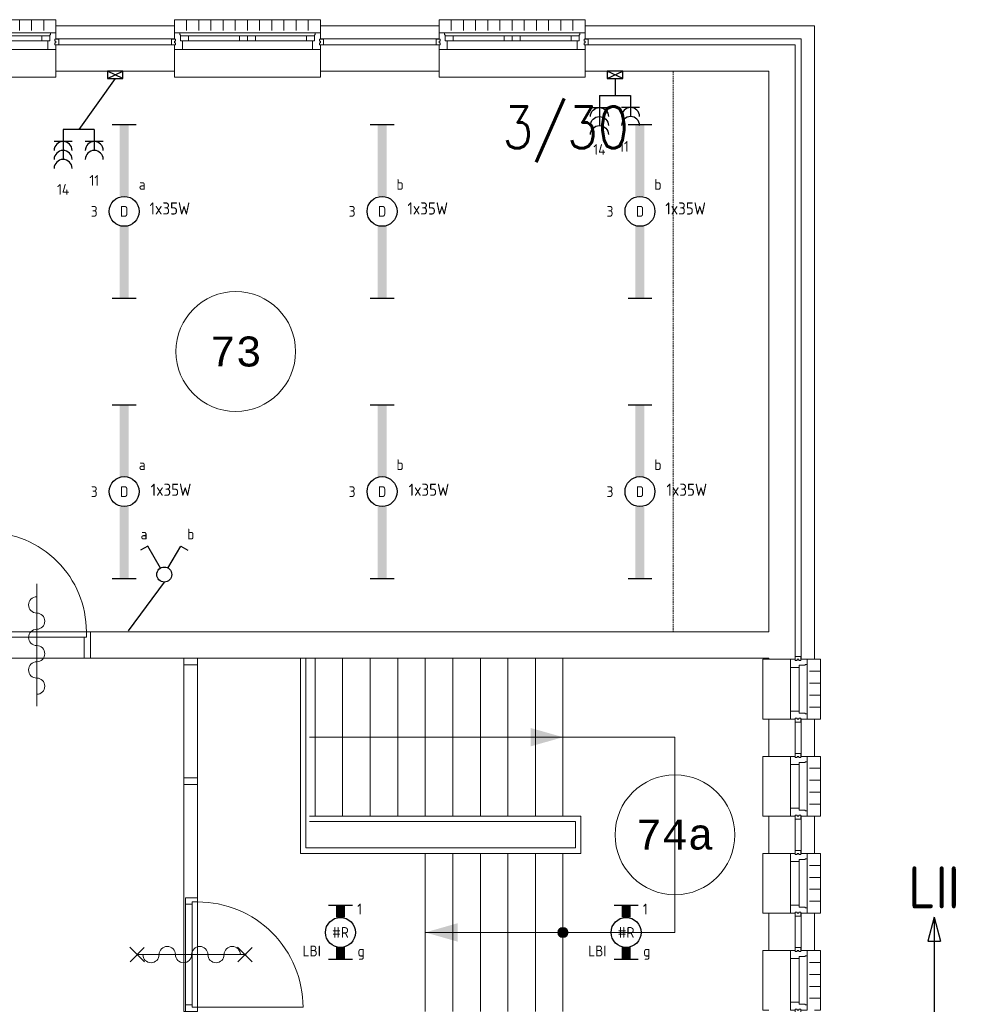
# Model space of a CAD drawing. Header units: millimetres. Extents: x 2723 to 84179, y 13128 to 40654.
# Tile 16 of 16: x 76061 to 83967, y 25884 to 34104. Entities that reach past the tile are written whole.
import ezdxf
from ezdxf.enums import TextEntityAlignment as Align
from ezdxf.xclip import XClip

# ---------------------------------------------------------------- set-up
doc = ezdxf.new("R2010")
doc.units = ezdxf.units.MM
doc.header["$LTSCALE"] = 50
doc.header["$XCLIPFRAME"] = 0
doc.linetypes.add('Xref-2e26$0$HIDDEN', pattern=[0.375, 0.25, -0.125])
doc.layers.get('0').update_dxf_attribs({"linetype": 'CONTINUOUS'})
for name, color, linetype in [('EL6212--_S', 4, 'CONTINUOUS'), ('EL6222--', 3, 'CONTINUOUS'), ('EL6311--', 3, 'CONTINUOUS'), ('Xref', 8, 'CONTINUOUS'), ('Xref-2e26$0$AL$1A---_ALGEMEEN', 8, 'CONTINUOUS'), ('Xref-2e26$0$AM$1A---_ARCERING', 8, 'CONTINUOUS'), ('Xref-2e26$0$AT$1A---_TEKST050', 8, 'CONTINUOUS'), ('Xref-2e26$0$AT$1A---_TEKST070', 8, 'CONTINUOUS'), ('Xref-2e26$0$EL6131--_WG', 3, 'CONTINUOUS')]:
    doc.layers.add(name, color=color, linetype=linetype)
doc.styles.add('buro-018', font='Isocp.shx', dxfattribs={"height": 90})
doc.styles.add('buro-035', font='Isocp.shx', dxfattribs={"height": 175})
doc.styles.add('BURO-050', font='Isocp.shx', dxfattribs={"height": 250})
doc.styles.add('BURO-070', font='Isocp.shx', dxfattribs={"height": 350})
doc.styles.add('Xref-2e26$0$MONOTXT', font='MONOTXT')
doc.styles.add('Xref-2e26$0$ROMANS', font='ROMANS')

# ---------------------------------------------------------------- blocks, each defined once
blk = doc.blocks.new('*O46')
at = {"layer": 'Xref-2e26$0$AL$1A---_ALGEMEEN', "color": 0, "linetype": 'Continuous', "lineweight": 0}
for p, q in [((-508.33, 240), (-508.33, 150)), ((-406.66, 240), (-406.66, 150)), ((-305, 240), (-305, 150)), ((-203.33, 240), (-203.33, 150)), ((-101.66, 240), (-101.66, 150)), ((0, 240), (0, 150)), ((101.66, 240), (101.66, 150)), ((203.33, 240), (203.33, 150)), ((305, 240), (305, 150)), ((406.66, 240), (406.66, 150)), ((508.33, 240), (508.33, 150)), ((-565.5, 130), (565.5, 130)), ((-493, 106), (-67, 106)), ((67, 106), (493, 106)), ((-493, 63), (-67, 63)), ((67, 63), (493, 63)), ((-543, -9), (543, -9))]:
    blk.add_line(p, q, dxfattribs=at)
for points in [[(-610, 190), (-610, 240), (610, 240), (610, 190)], [(-610, -190), (-610, -240), (610, -240), (610, -190)]]:
    blk.add_lwpolyline(points, dxfattribs=at)
for points in [[(-610, -9), (-545.15, -9), (-543, -6.86), (-543, 63), (-560, 63), (-560, 114), (-565.5, 114), (-565.5, 127.78), (-567.72, 130), (-610, 130), (-610, 76), (-601, 76), (-601, 60), (-610, 60), (-610, 46), (-601, 46), (-601, 30), (-610, 30)], [(-560, 106), (-493, 106), (-493, 63), (-560, 63)], [(-67, 106), (0, 106), (0, 63), (-67, 63)], [(67, 106), (0, 106), (0, 63), (67, 63)], [(560, 106), (493, 106), (493, 63), (560, 63)], [(610, -9), (545.15, -9), (543, -6.86), (543, 63), (560, 63), (560, 114), (565.5, 114), (565.5, 127.78), (567.72, 130), (610, 130), (610, 76), (601, 76), (601, 60), (610, 60), (610, 46), (601, 46), (601, 30), (610, 30)], [(-635, 30), (-601, 30), (-601, 46), (-610, 46), (-610, 60), (-601, 60), (-601, 76), (-635, 76)], [(635, 30), (601, 30), (601, 46), (610, 46), (610, 60), (601, 60), (601, 76), (635, 76)]]:
    blk.add_lwpolyline(points, close=True, dxfattribs=at)
blk = doc.blocks.new('*O47')
at = {"layer": 'Xref-2e26$0$AL$1A---_ALGEMEEN', "color": 0, "linetype": 'Continuous', "lineweight": 0}
for p, q in [((-508.33, 240), (-508.33, 150)), ((-406.66, 240), (-406.66, 150)), ((-305, 240), (-305, 150)), ((-203.33, 240), (-203.33, 150)), ((-101.66, 240), (-101.66, 150)), ((0, 240), (0, 150)), ((101.66, 240), (101.66, 150)), ((203.33, 240), (203.33, 150)), ((305, 240), (305, 150)), ((406.66, 240), (406.66, 150)), ((508.33, 240), (508.33, 150)), ((-565.5, 130), (565.5, 130)), ((-493, 106), (-67, 106)), ((67, 106), (493, 106)), ((-493, 63), (-67, 63)), ((67, 63), (493, 63)), ((-543, -9), (543, -9))]:
    blk.add_line(p, q, dxfattribs=at)
for points in [[(-610, 190), (-610, 240), (610, 240), (610, 190)], [(-610, -190), (-610, -240), (610, -240), (610, -190)]]:
    blk.add_lwpolyline(points, dxfattribs=at)
for points in [[(-610, -9), (-545.15, -9), (-543, -6.86), (-543, 63), (-560, 63), (-560, 114), (-565.5, 114), (-565.5, 127.78), (-567.72, 130), (-610, 130), (-610, 76), (-601, 76), (-601, 60), (-610, 60), (-610, 46), (-601, 46), (-601, 30), (-610, 30)], [(-560, 106), (-493, 106), (-493, 63), (-560, 63)], [(-67, 106), (0, 106), (0, 63), (-67, 63)], [(67, 106), (0, 106), (0, 63), (67, 63)], [(560, 106), (493, 106), (493, 63), (560, 63)], [(610, -9), (545.15, -9), (543, -6.86), (543, 63), (560, 63), (560, 114), (565.5, 114), (565.5, 127.78), (567.72, 130), (610, 130), (610, 76), (601, 76), (601, 60), (610, 60), (610, 46), (601, 46), (601, 30), (610, 30)], [(-635, 30), (-601, 30), (-601, 46), (-610, 46), (-610, 60), (-601, 60), (-601, 76), (-635, 76)], [(635, 30), (601, 30), (601, 46), (610, 46), (610, 60), (601, 60), (601, 76), (635, 76)]]:
    blk.add_lwpolyline(points, close=True, dxfattribs=at)
blk = doc.blocks.new('*O48')
at = {"layer": 'Xref-2e26$0$AL$1A---_ALGEMEEN', "color": 0, "linetype": 'Continuous', "lineweight": 0}
for p, q in [((-508.33, 240), (-508.33, 150)), ((-406.66, 240), (-406.66, 150)), ((-305, 240), (-305, 150)), ((-203.33, 240), (-203.33, 150)), ((-101.66, 240), (-101.66, 150)), ((0, 240), (0, 150)), ((101.66, 240), (101.66, 150)), ((203.33, 240), (203.33, 150)), ((305, 240), (305, 150)), ((406.66, 240), (406.66, 150)), ((508.33, 240), (508.33, 150)), ((-565.5, 130), (565.5, 130)), ((-493, 106), (-67, 106)), ((67, 106), (493, 106)), ((-493, 63), (-67, 63)), ((67, 63), (493, 63)), ((-543, -9), (543, -9))]:
    blk.add_line(p, q, dxfattribs=at)
for points in [[(-610, 190), (-610, 240), (610, 240), (610, 190)], [(-610, -190), (-610, -240), (610, -240), (610, -190)]]:
    blk.add_lwpolyline(points, dxfattribs=at)
for points in [[(-610, -9), (-545.15, -9), (-543, -6.86), (-543, 63), (-560, 63), (-560, 114), (-565.5, 114), (-565.5, 127.78), (-567.72, 130), (-610, 130), (-610, 76), (-601, 76), (-601, 60), (-610, 60), (-610, 46), (-601, 46), (-601, 30), (-610, 30)], [(-560, 106), (-493, 106), (-493, 63), (-560, 63)], [(-67, 106), (0, 106), (0, 63), (-67, 63)], [(67, 106), (0, 106), (0, 63), (67, 63)], [(560, 106), (493, 106), (493, 63), (560, 63)], [(610, -9), (545.15, -9), (543, -6.86), (543, 63), (560, 63), (560, 114), (565.5, 114), (565.5, 127.78), (567.72, 130), (610, 130), (610, 76), (601, 76), (601, 60), (610, 60), (610, 46), (601, 46), (601, 30), (610, 30)], [(-635, 30), (-601, 30), (-601, 46), (-610, 46), (-610, 60), (-601, 60), (-601, 76), (-635, 76)], [(635, 30), (601, 30), (601, 46), (610, 46), (610, 60), (601, 60), (601, 76), (635, 76)]]:
    blk.add_lwpolyline(points, close=True, dxfattribs=at)
blk = doc.blocks.new('*O55')
at = {"layer": 'Xref-2e26$0$AL$1A---_ALGEMEEN', "color": 0, "linetype": 'Continuous', "lineweight": 0}
for p, q in [((-9, -183), (-9, 183)), ((63, -183), (63, 183)), ((130, -205.5), (130, 205.5)), ((240, 150), (150, 150)), ((240, 50), (150, 50)), ((240, -50), (150, -50)), ((240, -150), (150, -150))]:
    blk.add_line(p, q, dxfattribs=at)
for points in [[(-190, -250), (-240, -250), (-240, 250), (-190, 250)], [(190, -250), (240, -250), (240, 250), (190, 250)]]:
    blk.add_lwpolyline(points, dxfattribs=at)
for points in [[(-9, 250), (-9, 185.15), (-6.86, 183), (63, 183), (63, 200), (114, 200), (114, 205.5), (127.78, 205.5), (130, 207.72), (130, 250), (76, 250), (76, 241), (60, 241), (60, 250), (46, 250), (46, 241), (30, 241), (30, 250)], [(30, 275), (30, 241), (46, 241), (46, 250), (60, 250), (60, 241), (76, 241), (76, 275)], [(-9, -250), (-9, -185.15), (-6.86, -183), (63, -183), (63, -200), (114, -200), (114, -205.5), (127.78, -205.5), (130, -207.72), (130, -250), (76, -250), (76, -241), (60, -241), (60, -250), (46, -250), (46, -241), (30, -241), (30, -250)], [(30, -275), (30, -241), (46, -241), (46, -250), (60, -250), (60, -241), (76, -241), (76, -275)]]:
    blk.add_lwpolyline(points, close=True, dxfattribs=at)
blk = doc.blocks.new('*O56')
at = {"layer": 'Xref-2e26$0$AL$1A---_ALGEMEEN', "color": 0, "linetype": 'Continuous', "lineweight": 0}
for p, q in [((-9, -183), (-9, 183)), ((63, -183), (63, 183)), ((130, -205.5), (130, 205.5)), ((240, 150), (150, 150)), ((240, 50), (150, 50)), ((240, -50), (150, -50)), ((240, -150), (150, -150))]:
    blk.add_line(p, q, dxfattribs=at)
for points in [[(-190, -250), (-240, -250), (-240, 250), (-190, 250)], [(190, -250), (240, -250), (240, 250), (190, 250)]]:
    blk.add_lwpolyline(points, dxfattribs=at)
for points in [[(-9, 250), (-9, 185.15), (-6.86, 183), (63, 183), (63, 200), (114, 200), (114, 205.5), (127.78, 205.5), (130, 207.72), (130, 250), (76, 250), (76, 241), (60, 241), (60, 250), (46, 250), (46, 241), (30, 241), (30, 250)], [(30, 275), (30, 241), (46, 241), (46, 250), (60, 250), (60, 241), (76, 241), (76, 275)], [(-9, -250), (-9, -185.15), (-6.86, -183), (63, -183), (63, -200), (114, -200), (114, -205.5), (127.78, -205.5), (130, -207.72), (130, -250), (76, -250), (76, -241), (60, -241), (60, -250), (46, -250), (46, -241), (30, -241), (30, -250)], [(30, -275), (30, -241), (46, -241), (46, -250), (60, -250), (60, -241), (76, -241), (76, -275)]]:
    blk.add_lwpolyline(points, close=True, dxfattribs=at)
blk = doc.blocks.new('Xref-2e26$0$ED0831')
at = {"layer": 'Xref-2e26$0$AL$1A---_ALGEMEEN', "color": 0, "linetype": 'Continuous', "lineweight": 0}
for p, q in [((450, -400), (450, 620)), ((0, 0), (0, 220)), ((0, 220), (55, 220)), ((55, 220), (845, 220)), ((55, 220), (55, 45)), ((900, 220), (845, 220)), ((845, 220), (845, 45)), ((900, 0), (900, 220)), ((35, 0), (0, 0)), ((55, 45), (35, 45)), ((35, 45), (35, 0)), ((35, 0), (35, -830)), ((865, 0), (35, 0)), ((55, 45), (845, 45)), ((845, 45), (865, 45)), ((865, 45), (865, 0)), ((865, 0), (900, 0))]:
    blk.add_line(p, q, dxfattribs=at)
blk.add_arc((35, 0), 830, 270, 360, dxfattribs=at)
blk = doc.blocks.new('*O57')
at = {"layer": 'Xref-2e26$0$AL$1A---_ALGEMEEN', "color": 0, "linetype": 'Continuous', "lineweight": 0}
for p, q in [((-9, -183), (-9, 183)), ((63, -183), (63, 183)), ((130, -205.5), (130, 205.5)), ((240, 150), (150, 150)), ((240, 50), (150, 50)), ((240, -50), (150, -50)), ((240, -150), (150, -150))]:
    blk.add_line(p, q, dxfattribs=at)
for points in [[(-190, -250), (-240, -250), (-240, 250), (-190, 250)], [(190, -250), (240, -250), (240, 250), (190, 250)]]:
    blk.add_lwpolyline(points, dxfattribs=at)
for points in [[(-9, 250), (-9, 185.15), (-6.86, 183), (63, 183), (63, 200), (114, 200), (114, 205.5), (127.78, 205.5), (130, 207.72), (130, 250), (76, 250), (76, 241), (60, 241), (60, 250), (46, 250), (46, 241), (30, 241), (30, 250)], [(30, 275), (30, 241), (46, 241), (46, 250), (60, 250), (60, 241), (76, 241), (76, 275)], [(-9, -250), (-9, -185.15), (-6.86, -183), (63, -183), (63, -200), (114, -200), (114, -205.5), (127.78, -205.5), (130, -207.72), (130, -250), (76, -250), (76, -241), (60, -241), (60, -250), (46, -250), (46, -241), (30, -241), (30, -250)], [(30, -275), (30, -241), (46, -241), (46, -250), (60, -250), (60, -241), (76, -241), (76, -275)]]:
    blk.add_lwpolyline(points, close=True, dxfattribs=at)
blk = doc.blocks.new('*O58')
at = {"layer": 'Xref-2e26$0$AL$1A---_ALGEMEEN', "color": 0, "linetype": 'Continuous', "lineweight": 0}
for p, q in [((-9, -183), (-9, 183)), ((63, -183), (63, 183)), ((130, -205.5), (130, 205.5)), ((240, 150), (150, 150)), ((240, 50), (150, 50)), ((240, -50), (150, -50)), ((240, -150), (150, -150))]:
    blk.add_line(p, q, dxfattribs=at)
for points in [[(-190, -250), (-240, -250), (-240, 250), (-190, 250)], [(190, -250), (240, -250), (240, 250), (190, 250)]]:
    blk.add_lwpolyline(points, dxfattribs=at)
for points in [[(-9, 250), (-9, 185.15), (-6.86, 183), (63, 183), (63, 200), (114, 200), (114, 205.5), (127.78, 205.5), (130, 207.72), (130, 250), (76, 250), (76, 241), (60, 241), (60, 250), (46, 250), (46, 241), (30, 241), (30, 250)], [(30, 275), (30, 241), (46, 241), (46, 250), (60, 250), (60, 241), (76, 241), (76, 275)], [(-9, -250), (-9, -185.15), (-6.86, -183), (63, -183), (63, -200), (114, -200), (114, -205.5), (127.78, -205.5), (130, -207.72), (130, -250), (76, -250), (76, -241), (60, -241), (60, -250), (46, -250), (46, -241), (30, -241), (30, -250)], [(30, -275), (30, -241), (46, -241), (46, -250), (60, -250), (60, -241), (76, -241), (76, -275)]]:
    blk.add_lwpolyline(points, close=True, dxfattribs=at)
blk = doc.blocks.new('*O93')
at = {"layer": 'Xref-2e26$0$AM$1A---_ARCERING', "linetype": 'Continuous', "lineweight": 0}
blk.add_hatch(color=256, dxfattribs=at).paths.add_polyline_path([(670.4, -815, 1), (585.6, -815, 1)])
at = {"layer": 'Xref-2e26$0$AL$1A---_ALGEMEEN', "color": 0, "linetype": 'Continuous', "lineweight": 0}
for p, q in [((-1442, 155), (-1442, 1475)), ((-1212, 155), (-1212, 1475)), ((-982, 155), (-982, 1475)), ((-752, 155), (-752, 1475)), ((-522, 155), (-522, 1475)), ((-292, 155), (-292, 1475)), ((-62, 155), (-62, 1475)), ((168, 155), (168, 1475)), ((398, 155), (398, 1475)), ((628, 155), (628, 1475)), ((-1488, 815), (1563, 815)), ((1563, 815), (1563, -815)), ((-522, -155), (-522, -1475)), ((-292, -155), (-292, -1475)), ((-62, -155), (-62, -1475)), ((168, -155), (168, -1475)), ((398, -155), (398, -1475)), ((628, -155), (628, -1475)), ((-522, -815), (1563, -815))]:
    blk.add_line(p, q, dxfattribs=at)
for points in [[(-1563, 1475), (-1563, -155), (778, -155), (778, 155), (-1488, 155)], [(-1518, 1475), (-1518, -110), (733, -110), (733, 110), (-1488, 110)]]:
    blk.add_lwpolyline(points, dxfattribs=at)
blk.add_circle((628, -815), 42.4, dxfattribs=at)
for points in [[(358, 891.95), (628, 815), (358, 738.05)], [(-252, -891.95), (-522, -815), (-252, -738.05)]]:
    blk.add_solid(points, dxfattribs=at)
blk = doc.blocks.new('Xref-2e26$0$ED0881')
at = {"layer": 'Xref-2e26$0$AL$1A---_ALGEMEEN', "color": 0, "linetype": 'Continuous', "lineweight": 0}
for p, q in [((475, -400), (475, 500)), ((55, 100), (895, 100)), ((915, 0), (35, 0)), ((55, 45), (895, 45))]:
    blk.add_line(p, q, dxfattribs=at)
for points in [[(55, 100), (0, 100), (0, 0), (35, 0), (35, 45), (55, 45), (55, 100)], [(950, 0), (915, 0), (915, 45), (895, 45), (895, 100), (950, 100), (950, 0)]]:
    blk.add_lwpolyline(points, close=True, dxfattribs=at)
blk.add_lwpolyline([(35, 0), (35, -880, 0.414214), (915, 0)], format="xyb", dxfattribs=at)
blk = doc.blocks.new('*O94')
at = {"layer": 'Xref-2e26$0$AL$1A---_ALGEMEEN', "color": 0, "linetype": 'Continuous', "lineweight": 0}
for points in [[(-304, -1475), (-190, -1475), (-190, 1475), (-304, 1475)], [(-304, 1420), (-190, 1420), (-190, 1475), (-304, 1475)], [(-304, 420), (-190, 420), (-190, 475), (-304, 475)]]:
    blk.add_lwpolyline(points, close=True, dxfattribs=at)
at = {"layer": 'Xref-2e26$0$AL$1A---_ALGEMEEN', "color": 0, "linetype": 'Continuous', "lineweight": 0, "rotation": 90}
blk.add_blockref('Xref-2e26$0$ED0881', (-190, -1475), dxfattribs=at)
blk = doc.blocks.new('Xref-2e26$0$BRW60')
at = {"layer": 'Xref-2e26$0$AL$1A---_ALGEMEEN', "color": 0, "linetype": 'Continuous', "lineweight": 0}
for p, q in [((-61.42, 393.58), (61.43, 516.42)), ((59.19, 395.81), (-59.19, 514.19)), ((-61.42, -506.42), (61.43, -383.58)), ((59.19, -504.19), (-59.19, -385.81))]:
    blk.add_line(p, q, dxfattribs=at)
blk = doc.blocks.new('*O111')
at = {"layer": 'Xref-2e26$0$AL$1A---_ALGEMEEN', "color": 0, "linetype": 'Continuous', "lineweight": 0}
blk.add_lwpolyline([(0, -407, 1), (0, -271.4, -1), (0, -135.7, 1), (0, 0, -1), (0, 135.7, 1), (0, 271.4, -1), (0, 407)], format="xyb", dxfattribs=at)
blk = doc.blocks.new('Xref-2e26$0$BRW00')
at = {"layer": 'Xref-2e26$0$AL$1A---_ALGEMEEN', "color": 0, "linetype": 'Continuous', "lineweight": 0}
blk.add_blockref('*O111', (0, 0), dxfattribs=at)
blk = doc.blocks.new('*O127')
at = {"layer": 'Xref-2e26$0$AL$1A---_ALGEMEEN', "color": 0, "linetype": 'Continuous', "lineweight": 0}
blk.add_line((-0.01, 450), (-0.01, -450), dxfattribs=at)
blk.add_blockref('Xref-2e26$0$BRW00', (-0.01, -5), dxfattribs=at)
blk = doc.blocks.new('*O128')
at = {"layer": 'Xref-2e26$0$AL$1A---_ALGEMEEN', "color": 0, "linetype": 'Continuous', "lineweight": 0}
blk.add_line((450, 0.01), (-450, 0.01), dxfattribs=at)
at = {"layer": 'Xref-2e26$0$AL$1A---_ALGEMEEN', "color": 0, "linetype": 'Continuous', "lineweight": 0, "rotation": 270}
blk.add_blockref('Xref-2e26$0$BRW00', (-5, 0.01), dxfattribs=at)
blk = doc.blocks.new('Xref-2e26$0$E00112')
at = {"color": 0, "linetype": 'Continuous'}
for p, q in [((0, 1), (-1, 1)), ((-1, 1), (-1, 0)), ((-1, 0), (0, 1)), ((-1, 1), (0, 0)), ((0, 0), (0, 1)), ((-1, 0), (0, 0))]:
    blk.add_line(p, q, dxfattribs=at)
blk = doc.blocks.new('Xref-2e26')
at = {"layer": 'Xref-2e26$0$AL$1A---_ALGEMEEN', "linetype": 'Xref-2e26$0$HIDDEN', "lineweight": 0}
blk.add_line((157557.42, 100841.73), (157557.42, 96161.73), dxfattribs=at)
at = {"layer": 'Xref-2e26$0$AL$1A---_ALGEMEEN', "linetype": 'Continuous', "lineweight": 0}
for points in [[(152402.42, 101111.73), (153392.42, 101111.73), (153392.42, 101221.73), (152402.42, 101221.73)], [(154612.42, 101111.73), (155602.42, 101111.73), (155602.42, 101221.73), (154612.42, 101221.73)], [(156822.42, 101221.73), (158737.42, 101221.73), (158737.42, 95931.73), (158627.42, 95931.73), (158627.42, 101111.73), (156822.42, 101111.73)], [(153392.42, 100841.73), (152402.42, 100841.73), (152402.42, 101061.73), (153392.42, 101061.73)], [(156822.42, 101061.73), (158577.42, 101061.73), (158577.42, 95931.73), (158357.42, 95931.73), (158357.42, 95941.73), (152692.42, 95941.73), (152692.42, 96161.73), (158357.42, 96161.73), (158357.42, 100841.73), (156822.42, 100841.73)], [(154612.42, 100841.73), (155602.42, 100841.73), (155602.42, 101061.73), (154612.42, 101061.73)], [(158577.42, 95121.73), (158357.42, 95121.73), (158357.42, 95431.73), (158577.42, 95431.73)], [(158627.42, 95121.73), (158737.42, 95121.73), (158737.42, 95431.73), (158627.42, 95431.73)], [(158577.42, 94311.73), (158357.42, 94311.73), (158357.42, 94621.73), (158577.42, 94621.73)], [(158627.42, 94311.73), (158737.42, 94311.73), (158737.42, 94621.73), (158627.42, 94621.73)], [(158577.42, 93501.73), (158357.42, 93501.73), (158357.42, 93811.73), (158577.42, 93811.73)], [(158627.42, 93501.73), (158737.42, 93501.73), (158737.42, 93811.73), (158627.42, 93811.73)]]:
    blk.add_lwpolyline(points, close=True, dxfattribs=at)
for centre in [(153904.92469, 98501.72831), (157572.41575, 94466.72528)]:
    blk.add_circle(centre, 500, dxfattribs=at)
for name, p in [('*O46', (151792.42, 101031.73)), ('*O47', (154002.42, 101031.73)), ('*O48', (156212.42, 101031.73)), ('*O127', (152242.43, 96051.73)), ('*O94', (153776.42, 94466.73)), ('*O93', (156009.42, 94466.73)), ('*O56', (158547.42, 95681.73)), ('*O55', (158547.42, 94871.73)), ('*O58', (158547.42, 94061.73)), ('*O128', (153541.42, 93466.72)), ('*O57', (158547.42, 93251.73))]:
    blk.add_blockref(name, p, dxfattribs=at)
at = {"layer": 'Xref-2e26$0$AL$1A---_ALGEMEEN', "linetype": 'Continuous', "lineweight": 0, "yscale": -1}
blk.add_blockref('Xref-2e26$0$ED0831', (151792.42, 96161.73), dxfattribs=at)
at = {"layer": 'Xref-2e26$0$AL$1A---_ALGEMEEN', "linetype": 'Continuous', "lineweight": 0, "rotation": 90}
blk.add_blockref('Xref-2e26$0$BRW60', (153536.42, 93466.73), dxfattribs=at)
at = {"layer": 'Xref-2e26$0$EL6131--_WG', "linetype": 'Continuous', "lineweight": 0, "xscale": 60, "yscale": 130, "zscale": 60, "rotation": 90}
for p in [(152962.42, 100841.73), (157137.25357, 100841.73)]:
    blk.add_blockref('Xref-2e26$0$E00112', p, dxfattribs=at)
at = {"layer": 'Xref-2e26$0$AT$1A---_TEKST050', "linetype": 'Continuous', "lineweight": 0, "style": 'Xref-2e26$0$MONOTXT'}
for s, p in [('73', (153904.91, 98501.71)), ('74a', (157572.39, 94466.73))]:
    blk.add_text(s, height=250.00002, dxfattribs=at).set_placement(p, align=Align.MIDDLE)
at = {"layer": 'Xref-2e26$0$AT$1A---_TEKST070', "linetype": 'Continuous', "lineweight": 0, "style": 'Xref-2e26$0$ROMANS', "width": 0.857143}
blk.add_text('3/30 ', height=349.99998, dxfattribs=at).set_placement((156131.83, 100198.09))
blk = doc.blocks.new('1115B61449')
at = {"color": 0}
for p, q in [((-14.49, 2), (-14.49, -2)), ((14.49, 2), (14.49, -2))]:
    blk.add_line(p, q, dxfattribs=at)
at = {"color": 0, "linetype": 'Continuous'}
blk.add_circle((0, 0), 2.5, dxfattribs=at)
at = {"color": 0}
for points in [[(-2.5, 0.75), (-14.49, 0.75), (-2.5, -0.75), (-14.49, -0.75)], [(2.5, 0.75), (14.49, 0.75), (2.5, -0.75), (14.49, -0.75)]]:
    blk.add_solid(points, dxfattribs=at)
at = {"color": 0, "linetype": 'Continuous', "style": 'buro-018'}
for tag, p in [('E_GKAST', (0, 8)), ('E_GROEP', (0, 5)), ('E_SGROEP', (4.5, 5)), ('E_ARMCODE', (0, 0)), ('E_SLET', (4.5, -3))]:
    blk.add_attdef(tag, text='', height=1.8, dxfattribs=at).set_placement(p, align=Align.MIDDLE)
blk = doc.blocks.new('111405')
at = {"color": 0, "linetype": 'Continuous'}
for p, q in [((-2.74, 7), (-3.95, 6.3)), ((-0.62, 3.33), (-2.74, 7)), ((0.62, 3.33), (2.74, 7)), ((2.74, 7), (3.95, 6.3))]:
    blk.add_line(p, q, dxfattribs=at)
blk.add_circle((0, 2.25), 1.25, dxfattribs=at)
at = {"color": 0, "linetype": 'Continuous', "style": 'buro-018'}
for tag, p in [('E_SLET1', (-3.42, 9)), ('E_SLET2', (3.42, 9)), ('E_GROEP', (0, 0)), ('E_GKAST', (0, 0))]:
    blk.add_attdef(tag, text='', height=1.8, dxfattribs=at).set_placement(p, align=Align.MIDDLE)
at = {"color": 0, "linetype": 'Continuous', "style": 'buro-018', "flags": 1}
for tag in ['E_MATCODE', 'E_SGROEP']:
    blk.add_attdef(tag, text='', height=1.8, dxfattribs=at).set_placement((0, 0), align=Align.MIDDLE)
blk = doc.blocks.new('111304A')
at = {"color": 0, "linetype": 'Continuous'}
for p, q in [((0, 1), (0, 4.5)), ((-1.5, 3), (1.5, 3))]:
    blk.add_line(p, q, dxfattribs=at)
for centre in [(0, 6), (0, 4.5)]:
    blk.add_arc(centre, 1.5, 180, 0, dxfattribs=at)
at = {"color": 0, "linetype": 'Continuous', "style": 'buro-018'}
for tag, p in [('E_GKAST', (0, 11.5)), ('E_GROEP', (0, 8.5)), ('E_SGROEP', (4.5, 8.5))]:
    blk.add_attdef(tag, text='', height=1.8, dxfattribs=at).set_placement(p, align=Align.MIDDLE)
at = {"color": 0, "linetype": 'Continuous', "style": 'buro-018', "flags": 1}
for tag, p in [('E_VERMCODE', (13, 8.5)), ('E_MATCODE', (0, 0))]:
    blk.add_attdef(tag, text='', height=1.8, dxfattribs=at).set_placement(p, align=Align.MIDDLE)
blk = doc.blocks.new('111304B')
at = {"color": 0, "linetype": 'Continuous'}
for p, q in [((0, 1), (0, 6)), ((-1.5, 3), (1.5, 3))]:
    blk.add_line(p, q, dxfattribs=at)
for centre in [(0, 7.5), (0, 6), (0, 4.5)]:
    blk.add_arc(centre, 1.5, 180, 0, dxfattribs=at)
at = {"color": 0, "linetype": 'Continuous', "style": 'buro-018'}
for tag, p in [('E_GKAST', (0, 13)), ('E_GROEP', (0, 10)), ('E_SGROEP', (4.5, 10))]:
    blk.add_attdef(tag, text='', height=1.8, dxfattribs=at).set_placement(p, align=Align.MIDDLE)
at = {"color": 0, "linetype": 'Continuous', "style": 'buro-018', "flags": 1}
for tag, p in [('E_VERMCODE', (13, 10)), ('E_MATCODE', (0, 0))]:
    blk.add_attdef(tag, text='', height=1.8, dxfattribs=at).set_placement(p, align=Align.MIDDLE)
blk = doc.blocks.new('1115B6330')
at = {"color": 0}
for p, q in [((-4.5, 2), (-4.5, -2)), ((4.5, 2), (4.5, -2))]:
    blk.add_line(p, q, dxfattribs=at)
at = {"color": 0, "linetype": 'Continuous'}
blk.add_circle((0, 0), 2.5, dxfattribs=at)
at = {"color": 0}
for points in [[(-2.5, 0.75), (-4.5, 0.75), (-2.5, -0.75), (-4.5, -0.75)], [(2.5, 0.75), (4.5, 0.75), (2.5, -0.75), (4.5, -0.75)]]:
    blk.add_solid(points, dxfattribs=at)
at = {"color": 0, "linetype": 'Continuous', "style": 'buro-018'}
for tag, p in [('E_GKAST', (0, 8)), ('E_GROEP', (0, 5)), ('E_SGROEP', (4.5, 5)), ('E_ARMCODE', (0, 0)), ('E_SLET', (4.5, -3))]:
    blk.add_attdef(tag, text='', height=1.8, dxfattribs=at).set_placement(p, align=Align.MIDDLE)
blk = doc.blocks.new('E00160')
at = {"color": 0, "linetype": 'Continuous'}
for p, q in [((-17.5, 0), (-13.5, 1.07)), ((-17.5, 0), (17.5, 0)), ((-17.5, 0), (-13.5, -1.07)), ((-13.5, -1.07), (-13.5, 1.07)), ((17.5, 0), (13.5, 1.07)), ((13.5, -1.07), (13.5, 1.07)), ((17.5, 0), (13.5, -1.07))]:
    blk.add_line(p, q, dxfattribs=at)
at = {"color": 0, "linetype": 'Continuous', "style": 'buro-035'}
for tag, p in [('E_TEXT2', (-22.5, 0)), ('E_TEXT1', (22.5, 0))]:
    blk.add_attdef(tag, text='', height=3.5, dxfattribs=at).set_placement(p, align=Align.MIDDLE)

msp = doc.modelspace()

# ---------------------------------------------------------------- linework, layer by layer
at = {"layer": 'EL6222--', "color": 1}
for p, q in [((76858.4, 33613.8), (76554.1, 33186.9)), ((81033.3, 33613.8), (81033.3, 33470.3)), ((80903, 33470.3), (81163.3, 33470.3)), ((76684.3, 33186.9), (76424.1, 33186.9))]:
    msp.add_line(p, q, dxfattribs=at)
at = {"layer": 'EL6311--', "color": 1}
msp.add_line((77268.9, 29409.4), (76968, 29002.2), dxfattribs=at)

# ---------------------------------------------------------------- block references
at = {"layer": 'EL6212--_S'}
ref = msp.add_blockref('E00160', (83698.4, 25735.3), dxfattribs=dict(at, xscale=50, yscale=50, zscale=50, rotation=270))
ref.add_attrib('E_TEXT1', 'LKII', dxfattribs={"layer": '0', "color": 0, "linetype": 'Continuous', "height": 250, "style": 'BURO-050'}).set_placement((83698.4, 24610.3), align=Align.MIDDLE)
ref.add_attrib('E_TEXT2', 'LII', dxfattribs={"layer": '0', "color": 0, "linetype": 'Continuous', "height": 350, "style": 'BURO-070'}).set_placement((83698.4, 26860.3), align=Align.MIDDLE)
at = {"layer": 'EL6222--'}
ref = msp.add_blockref('111304B', (80903, 33520.3), dxfattribs=dict(at, xscale=-50, yscale=50, zscale=50, rotation=180))
ref.add_attrib('E_GROEP', '14', dxfattribs={"layer": '0', "color": 1, "linetype": 'Continuous', "height": 90, "style": 'buro-018'}).set_placement((80903, 33020.3), align=Align.MIDDLE)
ref = msp.add_blockref('111304A', (81163.3, 33520.3), dxfattribs=dict(at, xscale=50, yscale=50, zscale=50, rotation=180))
ref.add_attrib('E_GROEP', '11', dxfattribs={"layer": '0', "color": 1, "linetype": 'Continuous', "height": 90, "style": 'buro-018'}).set_placement((81108.5, 33045.3), align=Align.MIDDLE)
ref = msp.add_blockref('111304B', (76424.1, 33236.9), dxfattribs=dict(at, xscale=50, yscale=50, zscale=50, rotation=180))
ref.add_attrib('E_GROEP', '14', dxfattribs={"layer": '0', "color": 1, "linetype": 'Continuous', "height": 90, "style": 'buro-018'}).set_placement((76424.1, 32686.9), align=Align.MIDDLE)
ref = msp.add_blockref('111304A', (76684.3, 33236.9), dxfattribs=dict(at, xscale=50, yscale=50, zscale=50, rotation=180))
ref.add_attrib('E_GROEP', '11', dxfattribs={"layer": '0', "color": 1, "linetype": 'Continuous', "height": 90, "style": 'buro-018'}).set_placement((76684.3, 32761.9), align=Align.MIDDLE)
at = {"layer": 'EL6311--'}
ref = msp.add_blockref('1115B61449', (76934.1, 32503.8), dxfattribs=dict(at, xscale=50, yscale=50, zscale=50, rotation=90))
ref.add_attrib('E_ARMCODE', 'D', dxfattribs={"layer": '0', "color": 1, "linetype": 'Continuous', "height": 90, "style": 'buro-018'}).set_placement((76934.1, 32503.8), align=Align.MIDDLE)
ref.add_attrib('E_SLET', 'a', dxfattribs={"layer": '0', "color": 1, "linetype": 'Continuous', "height": 90, "style": 'buro-018'}).set_placement((77084.1, 32728.8), align=Align.MIDDLE)
ref.add_attrib('E_GROEP', '3', dxfattribs={"layer": '0', "color": 1, "linetype": 'Continuous', "height": 90, "style": 'buro-018'}).set_placement((76684.1, 32503.8), align=Align.MIDDLE)
ref = msp.add_blockref('1115B61449', (79087.8, 32503.8), dxfattribs=dict(at, xscale=50, yscale=50, zscale=50, rotation=90))
ref.add_attrib('E_ARMCODE', 'D', dxfattribs={"layer": '0', "color": 1, "linetype": 'Continuous', "height": 90, "style": 'buro-018'}).set_placement((79087.8, 32503.8), align=Align.MIDDLE)
ref.add_attrib('E_SLET', 'b', dxfattribs={"layer": '0', "color": 1, "linetype": 'Continuous', "height": 90, "style": 'buro-018'}).set_placement((79237.8, 32728.8), align=Align.MIDDLE)
ref.add_attrib('E_GROEP', '3', dxfattribs={"layer": '0', "color": 1, "linetype": 'Continuous', "height": 90, "style": 'buro-018'}).set_placement((78837.8, 32503.8), align=Align.MIDDLE)
ref = msp.add_blockref('1115B61449', (81241.6, 32503.8), dxfattribs=dict(at, xscale=50, yscale=50, zscale=50, rotation=90))
ref.add_attrib('E_ARMCODE', 'D', dxfattribs={"layer": '0', "color": 1, "linetype": 'Continuous', "height": 90, "style": 'buro-018'}).set_placement((81241.6, 32503.8), align=Align.MIDDLE)
ref.add_attrib('E_SLET', 'b', dxfattribs={"layer": '0', "color": 1, "linetype": 'Continuous', "height": 90, "style": 'buro-018'}).set_placement((81391.6, 32728.8), align=Align.MIDDLE)
ref.add_attrib('E_GROEP', '3', dxfattribs={"layer": '0', "color": 1, "linetype": 'Continuous', "height": 90, "style": 'buro-018'}).set_placement((80991.6, 32503.8), align=Align.MIDDLE)
ref = msp.add_blockref('1115B61449', (76934.1, 30163.8), dxfattribs=dict(at, xscale=50, yscale=50, zscale=50, rotation=90))
ref.add_attrib('E_ARMCODE', 'D', dxfattribs={"layer": '0', "color": 1, "linetype": 'Continuous', "height": 90, "style": 'buro-018'}).set_placement((76934.1, 30163.8), align=Align.MIDDLE)
ref.add_attrib('E_SLET', 'a', dxfattribs={"layer": '0', "color": 1, "linetype": 'Continuous', "height": 90, "style": 'buro-018'}).set_placement((77084.1, 30388.8), align=Align.MIDDLE)
ref.add_attrib('E_GROEP', '3', dxfattribs={"layer": '0', "color": 1, "linetype": 'Continuous', "height": 90, "style": 'buro-018'}).set_placement((76684.1, 30163.8), align=Align.MIDDLE)
ref = msp.add_blockref('1115B61449', (79087.8, 30163.8), dxfattribs=dict(at, xscale=50, yscale=50, zscale=50, rotation=90))
ref.add_attrib('E_ARMCODE', 'D', dxfattribs={"layer": '0', "color": 1, "linetype": 'Continuous', "height": 90, "style": 'buro-018'}).set_placement((79087.8, 30163.8), align=Align.MIDDLE)
ref.add_attrib('E_SLET', 'b', dxfattribs={"layer": '0', "color": 1, "linetype": 'Continuous', "height": 90, "style": 'buro-018'}).set_placement((79237.8, 30388.8), align=Align.MIDDLE)
ref.add_attrib('E_GROEP', '3', dxfattribs={"layer": '0', "color": 1, "linetype": 'Continuous', "height": 90, "style": 'buro-018'}).set_placement((78837.8, 30163.8), align=Align.MIDDLE)
ref = msp.add_blockref('1115B61449', (81241.6, 30163.8), dxfattribs=dict(at, xscale=50, yscale=50, zscale=50, rotation=90))
ref.add_attrib('E_ARMCODE', 'D', dxfattribs={"layer": '0', "color": 1, "linetype": 'Continuous', "height": 90, "style": 'buro-018'}).set_placement((81241.6, 30163.8), align=Align.MIDDLE)
ref.add_attrib('E_SLET', 'b', dxfattribs={"layer": '0', "color": 1, "linetype": 'Continuous', "height": 90, "style": 'buro-018'}).set_placement((81391.6, 30388.8), align=Align.MIDDLE)
ref.add_attrib('E_GROEP', '3', dxfattribs={"layer": '0', "color": 1, "linetype": 'Continuous', "height": 90, "style": 'buro-018'}).set_placement((80991.6, 30163.8), align=Align.MIDDLE)
ref = msp.add_blockref('111405', (77268.9, 29359.4), dxfattribs=dict(at, xscale=50, yscale=50, zscale=50))
ref.add_attrib('E_SLET1', 'b', dxfattribs={"layer": '0', "color": 1, "linetype": 'Continuous', "height": 90, "style": 'buro-018'}).set_placement((77489.8, 29809.4), align=Align.MIDDLE)
ref.add_attrib('E_SLET2', 'a', dxfattribs={"layer": '0', "color": 1, "linetype": 'Continuous', "height": 90, "style": 'buro-018'}).set_placement((77099.7, 29809.4), align=Align.MIDDLE)
ref = msp.add_blockref('1115B6330', (78740.2, 26483.8), dxfattribs=dict(at, xscale=50, yscale=50, zscale=50, rotation=270))
ref.add_attrib('E_ARMCODE', '#R', dxfattribs={"layer": '0', "color": 1, "linetype": 'Continuous', "height": 90, "style": 'buro-018'}).set_placement((78740.2, 26483.8), align=Align.MIDDLE)
ref.add_attrib('E_SLET', 'g', dxfattribs={"layer": '0', "color": 1, "linetype": 'Continuous', "height": 90, "style": 'buro-018'}).set_placement((78913.1, 26314.3), align=Align.MIDDLE)
ref.add_attrib('E_GROEP', '1', dxfattribs={"layer": '0', "color": 1, "linetype": 'Continuous', "height": 90, "style": 'buro-018'}).set_placement((78900.2, 26678.8), align=Align.MIDDLE)
ref.add_attrib('E_GKAST', 'LBI', dxfattribs={"layer": '0', "color": 1, "linetype": 'Continuous', "height": 90, "style": 'buro-018'}).set_placement((78500.2, 26328.8), align=Align.MIDDLE)
ref = msp.add_blockref('1115B6330', (81125.7, 26483.8), dxfattribs=dict(at, xscale=50, yscale=50, zscale=50, rotation=270))
ref.add_attrib('E_ARMCODE', '#R', dxfattribs={"layer": '0', "color": 1, "linetype": 'Continuous', "height": 90, "style": 'buro-018'}).set_placement((81125.7, 26483.8), align=Align.MIDDLE)
ref.add_attrib('E_SLET', 'g', dxfattribs={"layer": '0', "color": 1, "linetype": 'Continuous', "height": 90, "style": 'buro-018'}).set_placement((81298.6, 26314.3), align=Align.MIDDLE)
ref.add_attrib('E_GROEP', '1', dxfattribs={"layer": '0', "color": 1, "linetype": 'Continuous', "height": 90, "style": 'buro-018'}).set_placement((81285.7, 26678.8), align=Align.MIDDLE)
ref.add_attrib('E_GKAST', 'LBI', dxfattribs={"layer": '0', "color": 1, "linetype": 'Continuous', "height": 90, "style": 'buro-018'}).set_placement((80885.7, 26328.8), align=Align.MIDDLE)
at = {"layer": 'Xref', "color": 8}
ref = msp.add_blockref('Xref-2e26', (-76039, -67167.9), dxfattribs=at)
XClip(ref).set_block_clipping_path([(78531.2540174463, 80295.5572919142), (160218.1995790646, 108097.5980193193)])

# ---------------------------------------------------------------- texts
at = {"layer": 'EL6222--', "color": 1, "style": 'buro-018'}
for p in [(77145.7, 32477.2), (79299.5, 32477.2), (81453.2, 32477.2), (77155.6, 30128.9), (79309.4, 30128.9), (81463.1, 30128.9)]:
    msp.add_text('1x35W', height=101.25, dxfattribs=at).set_placement(p)

doc.saveas('drawing.dxf')
